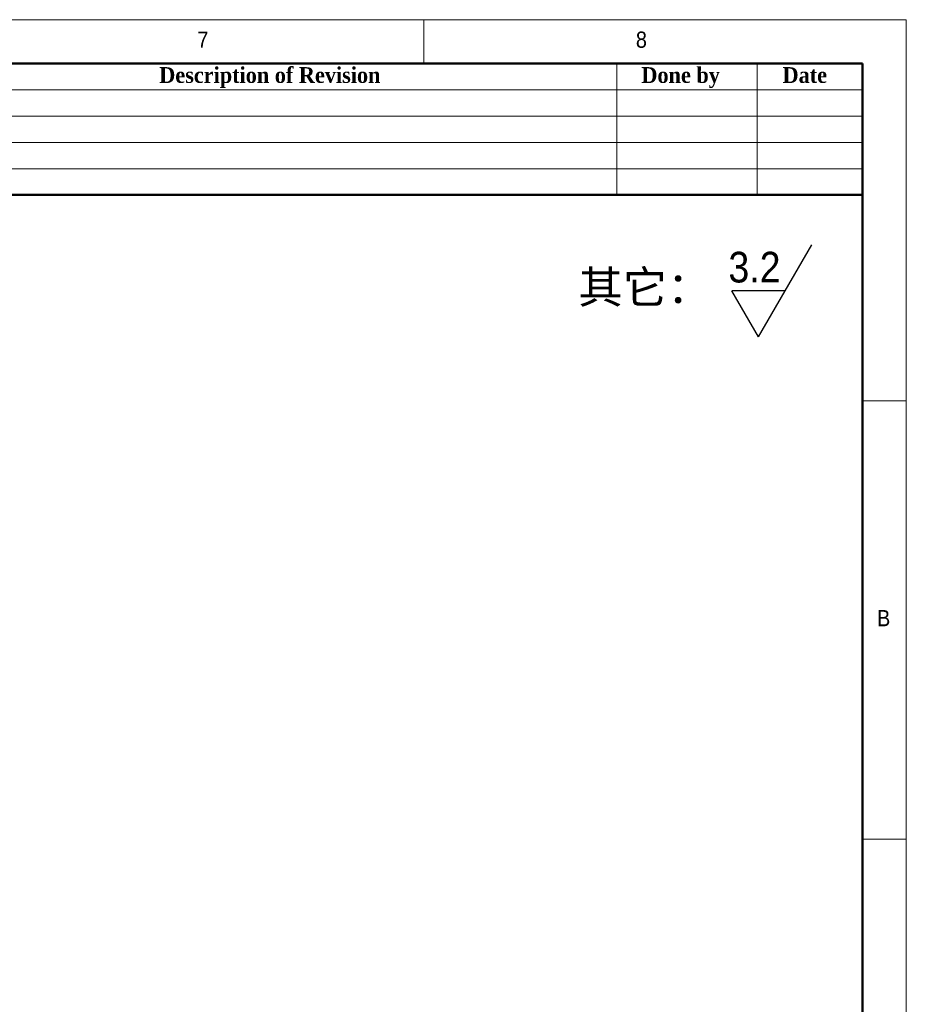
# Model space of a CAD drawing. Header units: millimetres. Extents: x 40 to 3320, y 40 to 2336.
# Tile 9 of 9: x 2511 to 3320, y 1437 to 2336. Entities that reach past the tile are written whole.
import ezdxf

# ---------------------------------------------------------------- set-up
doc = ezdxf.new("R2010")
doc.units = ezdxf.units.MM
doc.header["$LTSCALE"] = 8
doc.layers.add('DIMNS', color=7, linetype='Continuous')
doc.styles.add('SLDTEXTSTYLE0', font='arial.ttf', dxfattribs={"bigfont": 'bigfont'})
doc.styles.add('SLDTEXTSTYLE1', font='Gothic.ttf', dxfattribs={"width": 0.913})
doc.styles.add('SLDTEXTSTYLE2', font='timesbd.ttf', dxfattribs={"width": 0.933})

# ---------------------------------------------------------------- blocks, each defined once
blk = doc.blocks.new('SW_SFSYMBOL_0')
at = {"layer": 'DIMNS', "color": 0}
for p, q in [((27.46, -42), (75.96, 42)), ((27.46, -42), (3.22, 0)), ((51.71, 0), (3.22, 0))]:
    blk.add_line(p, q, dxfattribs=at)
at = {"layer": 'DIMNS', "color": 0, "insert": (0, 35.77), "char_height": 28, "attachment_point": 1, "style": 'SLDTEXTSTYLE1'}
blk.add_mtext('3.2', dxfattribs=at)

msp = doc.modelspace()

# ---------------------------------------------------------------- linework, layer by layer
at = {"color": 7, "linetype": 'Continuous', "lineweight": 18}
for p, q in [((3320, 2336), (40, 2336)), ((2880, 2296), (2880, 2336)), ((3320, 40), (3320, 2336)), ((80, 2296), (3280, 2296)), ((3056, 2296), (3056, 2176)), ((3184, 2296), (3184, 2176)), ((3280, 2296), (3280, 2176)), ((3280, 2296), (3280, 80)), ((2320, 2272), (3280, 2272)), ((2320, 2248), (3280, 2248)), ((2320, 2224), (3280, 2224)), ((2320, 2200), (3280, 2200)), ((3320, 1988), (3280, 1988)), ((3280, 1588), (3320, 1588))]:
    msp.add_line(p, q, dxfattribs=at)
at = {"color": 7, "linetype": 'Continuous', "lineweight": 50}
for p, q in [((3280, 2296), (80, 2296)), ((3280, 2296), (3280, 80)), ((3280, 2176), (2320, 2176))]:
    msp.add_line(p, q, dxfattribs=at)

# ---------------------------------------------------------------- block references
at = {"layer": 'DIMNS'}
msp.add_blockref('SW_SFSYMBOL_0', (3157.75, 2088.37), dxfattribs=at)

# ---------------------------------------------------------------- texts
at = {"color": 7, "linetype": 'Continuous', "lineweight": 0}
for s, insert, char_height, attachment_point, style in [('7', (2673.33, 2325.17), 14.82, 1, 'SLDTEXTSTYLE1'), ('8', (3073.33, 2325.17), 14.82, 1, 'SLDTEXTSTYLE1'), ('Description of Revision', (2739.45, 2292.69), 14.4, 2, 'SLDTEXTSTYLE2'), ('Done by', (3114.15, 2292.69), 14.4, 2, 'SLDTEXTSTYLE2'), ('Date', (3227.42, 2292.69), 14.4, 2, 'SLDTEXTSTYLE2'), ('B', (3293.33, 1797.17), 14.82, 1, 'SLDTEXTSTYLE1')]:
    msp.add_mtext(s, dxfattribs=dict(at, insert=insert, char_height=char_height, attachment_point=attachment_point, style=style))
at = {"layer": 'DIMNS', "insert": (3020.93, 2106.73), "char_height": 29.633, "attachment_point": 1, "style": 'SLDTEXTSTYLE0'}
msp.add_mtext('其它：', dxfattribs=at)

doc.saveas('drawing.dxf')
